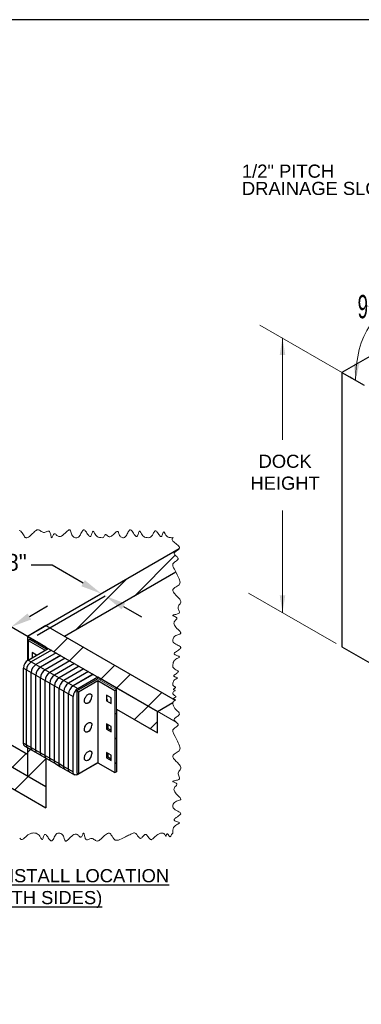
# Model space of a CAD drawing. Header units: inches. Extents: x 3.3 to 19.7, y 2.1 to 14.1.
# Tile 3 of 5: x 8.8 to 11.3, y 7.1 to 14.1. Entities that reach past the tile are written whole.
import ezdxf

# ---------------------------------------------------------------- set-up
doc = ezdxf.new("R2010")
doc.units = ezdxf.units.IN
doc.header["$MEASUREMENT"] = 0
doc.styles.add('Arial', font='arial.ttf', dxfattribs={"height": 0.09375})
doc.styles.add('SLDTEXTSTYLE0', font='TXT', dxfattribs={"width": 0.605})
doc.dimstyles.new('SLDDIMSTYLE1', dxfattribs={"dimtxt": 0.161784, "dimasz": 0.15, "dimexe": 0, "dimexo": 0.0625, "dimgap": 0.040446, "dimtad": 0, "dimtih": 1, "dimtoh": 1, "dimdec": 4, "dimlfac": 20, "dimzin": 4, "dimdsep": 46, "dimtxsty": 'SLDTEXTSTYLE0', "dimsah": 1, "dimcen": 0.09, "dimadec": 1, "dimazin": 1, "dimtfac": 1, "dimtdec": 1, "dimtofl": 0, "dimtmove": 0, "dimatfit": 3, "dimfxl": 1, "dimfrac": 2, "dimtolj": 1, "dimtzin": 12, "dimarcsym": 0})

# ---------------------------------------------------------------- blocks, each defined once
blk = doc.blocks.new('_D_5')
at = {"color": 7, "linetype": 'Continuous', "lineweight": 0, "transparency": 16777216}
for p, q in [((12.0372, 11.1334), (12.0372, 12.062)), ((11.2523, 11.5376), (11.1906, 11.5732))]:
    blk.add_line(p, q, dxfattribs=at)
at = {"color": 7, "linetype": 'Continuous', "lineweight": 18, "transparency": 16777216, "flags": 128}
for points in [[(12.0372, 12.0131), (11.9924, 12.0375), (11.9477, 12.059), (11.9033, 12.0774), (11.8593, 12.0928), (11.8159, 12.105), (11.7731, 12.114), (11.7312, 12.1199), (11.6902, 12.1225)], [(11.3357, 11.9434), (11.3121, 11.9044), (11.2914, 11.8621), (11.2737, 11.8167), (11.2591, 11.7682), (11.2478, 11.717), (11.2396, 11.6632), (11.2347, 11.607), (11.2331, 11.5487)]]:
    blk.add_lwpolyline(points, dxfattribs=at)
at = {"color": 7, "linetype": 'Continuous', "lineweight": 18, "transparency": 16777216}
for points in [[(12.0372, 12.0131), (11.9403, 12.084), (11.9224, 12.0482)], [(11.2331, 11.5487), (11.26, 11.6657), (11.22, 11.668)]]:
    blk.add_solid(points, dxfattribs=at)
at = {"color": 7, "linetype": 'Continuous', "lineweight": 18, "transparency": 16777216, "insert": (11.247, 12.1582), "char_height": 0.16667, "attachment_point": 1, "style": 'SLDTEXTSTYLE0'}
blk.add_mtext('90.0°', dxfattribs=at)

msp = doc.modelspace()

# ---------------------------------------------------------------- linework, layer by layer
msp.add_line((19.7319907, 14.1232524), (3.3119907, 14.1232524))
at = {"color": 7, "linetype": 'Continuous', "lineweight": 25}
for p, q in [((15.0954565, 13.8908346), (11.1356585, 11.6048919)), ((11.1356585, 11.6048919), (11.2947222, 11.5130664)), ((11.1356585, 11.6048919), (11.1356585, 9.6451939)), ((9.9735588, 10.3455641), (8.8914223, 9.7208599)), ((9.9504578, 10.1791516), (9.1566757, 9.720911)), ((9.0240048, 9.7974441), (8.8914223, 9.7209058)), ((9.0240136, 9.797439), (9.0240048, 9.7974441)), ((9.0240932, 9.7974492), (9.946294, 9.2650741)), ((8.8914223, 9.7209058), (9.0240048, 9.6443675)), ((8.8914223, 9.7209058), (8.8914223, 9.5486467)), ((9.024049, 9.6443982), (8.8915107, 9.720911)), ((8.8915107, 9.720911), (8.8915107, 9.7209058)), ((8.9080393, 9.6985597), (8.8970349, 9.692207)), ((8.8970349, 9.692207), (9.0130446, 9.625236)), ((8.8970349, 9.692207), (8.8970349, 9.5518889)), ((8.8970349, 9.5518889), (9.0406218, 9.6347799)), ((9.0240048, 9.6443675), (9.0240136, 9.6443727)), ((9.0240048, 9.6443675), (9.0240048, 9.6316142)), ((9.024049, 9.6443982), (9.8195441, 9.1851687)), ((9.024049, 9.6315887), (9.024049, 9.6443982)), ((9.024049, 9.6316397), (9.024049, 9.6316398)), ((11.1356585, 9.6451939), (15.5550759, 7.0939186)), ((9.0626968, 9.6220363), (8.91911, 9.5391453)), ((9.062741, 9.6220107), (8.9191541, 9.5391198)), ((8.9246563, 9.60609), (8.9246563, 9.5678345)), ((8.9577903, 9.5869622), (8.9246563, 9.60609)), ((9.0958425, 9.6029017), (8.9522556, 9.5200108)), ((9.0958866, 9.6028762), (8.9522998, 9.5199853)), ((9.1289881, 9.5837671), (8.9854012, 9.5008762)), ((9.1290323, 9.5837416), (8.9854454, 9.5008507)), ((9.1621337, 9.5646326), (9.0185469, 9.4817417)), ((9.1621779, 9.5646071), (9.018591, 9.4817162)), ((8.8638893, 9.4944791), (8.8859643, 9.4817354)), ((8.8638893, 8.9586241), (8.8638893, 9.4944791)), ((8.89669, 9.5516877), (8.8804622, 9.5423196)), ((8.8804622, 9.5423196), (8.8833967, 9.5406255)), ((8.8804622, 9.5423196), (8.8804622, 9.5371938)), ((8.8970349, 9.5518889), (8.91911, 9.5391453)), ((8.9191541, 9.5391198), (8.9522556, 9.5200108)), ((8.9522998, 9.5199853), (8.9854012, 9.5008762)), ((8.9854454, 9.5008507), (9.0185469, 9.4817417)), ((9.1952794, 9.545498), (9.0516925, 9.462607)), ((9.1953235, 9.5454724), (9.0517367, 9.4625815)), ((9.228425, 9.5263635), (9.0848381, 9.4434725)), ((9.2284692, 9.5263379), (9.0848823, 9.443447)), ((9.2615706, 9.5072288), (9.1179837, 9.4243379)), ((9.2616148, 9.5072033), (9.1180279, 9.4243124)), ((8.8859643, 8.9458805), (8.8859643, 9.4817354)), ((8.8860085, 9.4817099), (8.91911, 9.4626009)), ((8.8860085, 8.945855), (8.8860085, 9.4817099)), ((8.91911, 8.9267459), (8.91911, 9.4626009)), ((8.9191541, 9.4625754), (8.9522556, 9.4434662)), ((8.9191541, 8.9267204), (8.9191541, 9.4625754)), ((8.9522556, 8.9076114), (8.9522556, 9.4434662)), ((8.9522998, 9.4434407), (8.9854012, 9.4243317)), ((8.9522998, 8.9075859), (8.9522998, 9.4434407)), ((8.9854012, 8.8884769), (8.9854012, 9.4243317)), ((8.9854454, 9.4243062), (9.0185469, 9.4051971)), ((8.9854454, 8.8884514), (8.9854454, 9.4243062)), ((9.018591, 9.4817162), (9.0516925, 9.462607)), ((9.0517367, 9.4625815), (9.0848381, 9.4434725)), ((9.0848823, 9.443447), (9.1179837, 9.4243379)), ((9.1180279, 9.4243124), (9.1511294, 9.4052034)), ((9.2947162, 9.4880943), (9.1511294, 9.4052034)), ((9.2947604, 9.4880688), (9.1511736, 9.4051779)), ((9.3278619, 9.4689597), (9.184275, 9.3860687)), ((9.3279061, 9.4689342), (9.1843192, 9.3860432)), ((9.3610075, 9.4498252), (9.2174206, 9.3669342)), ((9.3555716, 9.4466361), (9.2174648, 9.3669087)), ((9.2505884, 9.347787), (9.3941752, 9.4306779)), ((7.967609, 9.4121855), (8.8914223, 8.8788794)), ((9.0185469, 8.8693422), (9.0185469, 9.4051971)), ((9.018591, 9.4051716), (9.0516925, 9.3860626)), ((9.018591, 8.8693167), (9.018591, 9.4051716)), ((9.0516925, 8.8502077), (9.0516925, 9.3860626)), ((9.0517367, 9.3860371), (9.0848381, 9.3669281)), ((9.0517367, 8.8501822), (9.0517367, 9.3860371)), ((9.0848381, 8.8310731), (9.0848381, 9.3669281)), ((9.0848823, 9.3669026), (9.1179837, 9.3477934)), ((9.0848823, 8.8310476), (9.0848823, 9.3669026)), ((9.1511736, 9.4051779), (9.184275, 9.3860687)), ((9.1843192, 9.3860432), (9.2174206, 9.3669342)), ((9.2174648, 9.3669087), (9.2505884, 9.347787)), ((9.3941752, 9.4179194), (9.2450641, 9.3318394)), ((9.2561126, 9.3254612), (9.3942194, 9.4051886)), ((9.3942194, 9.4051886), (9.5157534, 9.3350285)), ((9.3942194, 9.4051886), (9.3942194, 8.8182999)), ((9.1179837, 8.8119386), (9.1179837, 9.3477934)), ((9.1180279, 9.3477679), (9.1511294, 9.3286589)), ((9.1180279, 8.8119131), (9.1180279, 9.3477679)), ((9.1511294, 8.7928039), (9.1511294, 9.3286589)), ((9.1511736, 9.3286334), (9.184275, 9.3095243)), ((9.1511736, 8.7927784), (9.1511736, 9.3286334)), ((9.184275, 8.7736694), (9.184275, 9.3095243)), ((9.1843192, 9.3094988), (9.2174427, 9.290377)), ((9.1843192, 8.7736439), (9.1843192, 9.3094988)), ((9.2174427, 8.754522), (9.2174427, 9.290377)), ((9.2450641, 9.3318394), (9.2561126, 9.3254612)), ((9.2450641, 9.3318394), (9.2450641, 8.7449507)), ((9.2561126, 9.3254612), (9.2561126, 8.7385725)), ((9.488132, 9.2808025), (9.4549864, 9.2999371)), ((9.4549864, 9.2999371), (9.4549864, 9.2616616)), ((9.488132, 9.2425271), (9.488132, 9.2808025)), ((9.5157534, 9.3350285), (9.5267577, 9.3413811)), ((9.5157534, 9.3350285), (9.5157534, 8.7481398)), ((7.973019, 9.2559858), (9.0240136, 8.6492595)), ((9.4659908, 9.2680143), (9.4549864, 9.2616616)), ((9.4549864, 9.2616616), (9.488132, 9.2425271)), ((9.8195441, 9.1851687), (9.9300002, 9.2489337)), ((9.5267577, 9.2010892), (9.8195441, 9.0320672)), ((9.5268019, 9.2010636), (9.5268019, 8.7545179)), ((9.8195441, 9.0320672), (9.8195441, 9.1851687)), ((7.95886, 9.1110582), (8.8914223, 8.5727015)), ((9.488132, 9.0766672), (9.4549864, 9.0958019)), ((9.4549864, 9.0958019), (9.4549864, 9.0575264)), ((9.4660349, 9.0894236), (9.4660349, 9.0639046)), ((9.488132, 9.0383919), (9.488132, 9.0766672)), ((9.4660349, 9.0639046), (9.4549864, 9.0575264)), ((9.4549864, 9.0575264), (9.488132, 9.0383919)), ((9.4660349, 9.0639046), (9.488132, 9.0511483)), ((9.819553, 9.0320723), (9.8195441, 9.0320672)), ((8.8638893, 8.9586241), (8.8859643, 8.9458805)), ((8.8735993, 8.9371626), (8.8956744, 8.924419)), ((8.8860085, 8.945855), (8.91911, 8.9267459)), ((8.8914223, 8.9268736), (8.8914223, 8.7258028)), ((8.8957185, 8.9243935), (8.92882, 8.9052844)), ((8.9191541, 8.9267204), (8.9522556, 8.9076114)), ((8.9288642, 8.905259), (8.9619656, 8.8861499)), ((8.9522998, 8.9075859), (8.9854012, 8.8884769)), ((8.9620098, 8.8861244), (8.9951113, 8.8670154)), ((8.9854454, 8.8884514), (9.0185469, 8.8693422)), ((8.9951554, 8.8669899), (9.0282569, 8.8478807)), ((9.018591, 8.8693167), (9.0516925, 8.8502077)), ((9.488132, 8.872532), (9.4549864, 8.8916665)), ((9.4549864, 8.8916665), (9.4549864, 8.8533912)), ((9.4660349, 8.8597694), (9.4549864, 8.8533912)), ((9.4660349, 8.8852884), (9.4660349, 8.8597694)), ((9.4660349, 8.8597694), (9.488132, 8.8470131)), ((9.488132, 8.8342567), (9.488132, 8.872532)), ((9.0240048, 8.8503355), (9.0240048, 8.496107)), ((9.0283011, 8.8478552), (9.0614025, 8.8287462)), ((9.0517367, 8.8501822), (9.0848381, 8.8310731)), ((9.0614467, 8.8287207), (9.0945481, 8.8096116)), ((9.0848823, 8.8310476), (9.1179837, 8.8119386)), ((9.0945923, 8.8095861), (9.1276938, 8.7904771)), ((9.1180279, 8.8119131), (9.1511294, 8.7928039)), ((9.127738, 8.7904516), (9.1608394, 8.7713425)), ((9.1511736, 8.7927784), (9.184275, 8.7736694)), ((9.3942194, 8.8182977), (9.2505884, 8.7353814)), ((9.2561126, 8.7385725), (9.3942194, 8.8182999)), ((9.3942194, 8.8182999), (9.5157534, 8.7481398)), ((9.3942194, 8.8182999), (9.3942194, 8.8182977)), ((9.4549864, 8.8533912), (9.488132, 8.8342567)), ((9.1608836, 8.7713169), (9.193985, 8.752208)), ((9.1843192, 8.7736439), (9.2174427, 8.754522)), ((9.1940292, 8.7521824), (9.2271528, 8.7330606)), ((9.2450641, 8.7449507), (9.2561126, 8.7385725)), ((9.5157534, 8.7481398), (9.5268019, 8.7545179)), ((8.8914223, 8.5726453), (9.0240048, 8.496107)), ((9.0240048, 8.496107), (9.0240136, 8.4961121))]:
    msp.add_line(p, q, dxfattribs=at)
at = {"color": 7, "linetype": 'Continuous', "lineweight": 0}
for p, q in [((11.2522958, 11.5375586), (10.5496115, 11.9432096)), ((10.711464, 11.8515808), (10.7114771, 11.1235735)), ((10.7114994, 9.8918625), (10.7114862, 10.6198698)), ((11.0932321, 9.6696862), (10.4700974, 10.0294142)), ((9.4092614, 9.4092614), (9.4173481, 9.4173481)), ((9.5213378, 9.3445611), (9.529425, 9.3526484)), ((9.5157534, 9.1622), (9.5268019, 9.1732485)), ((9.5157534, 8.9854233), (9.5268019, 8.9964719)), ((9.5157534, 8.8086466), (9.5268019, 8.8196952))]:
    msp.add_line(p, q, dxfattribs=at)
at = {"color": 8, "linetype": 'Continuous', "ltscale": 0.5}
for p, q in [((9.6550806, 10.008634), (9.946583, 10.3001364)), ((9.2368843, 9.7672144), (9.5990136, 10.1293437)), ((9.0811211, 9.6114512), (9.1781716, 9.7085017)), ((9.1931975, 9.5467509), (9.290248, 9.6438014)), ((9.4173502, 9.4173502), (9.5144007, 9.5144007)), ((9.5294266, 9.3526499), (9.6264771, 9.4497004)), ((9.7535794, 9.2232493), (9.8506299, 9.3202998)), ((9.6565131, 9.126183), (9.753579, 9.2232489)), ((9.7685895, 9.0614827), (9.8195441, 9.1124374)), ((8.7864196, 8.7864196), (8.8834701, 8.8834701)), ((8.898496, 8.7217193), (9.0240048, 8.8472282)), ((8.8014297, 8.6246531), (8.898496, 8.7217193))]:
    msp.add_line(p, q, dxfattribs=at)
at = {"color": 2, "linetype": 'Continuous'}
for p, q in [((9.0679408, 10.2281173), (8.9179408, 10.2281173)), ((9.2890361, 10.1004072), (9.0679408, 10.2281173)), ((8.9455554, 9.7521562), (9.4188847, 10.0254034)), ((8.9622116, 9.7298327), (9.4465476, 10.0094339)), ((8.9055335, 9.8627654), (9.0354307, 9.9377767)), ((9.5764444, 9.9344217), (9.7063411, 9.8594095)), ((8.9864939, 9.6660275), (8.749953, 9.8025808))]:
    msp.add_line(p, q, dxfattribs=at)
at = {"color": 7, "linetype": 'Continuous', "lineweight": 18}
for p, q in [((8.8914223, 9.5486468), (8.8915107, 9.7209109)), ((8.8915107, 9.7209109), (9.0240048, 9.6443676)), ((8.9080835, 9.6985852), (8.897035, 9.692207)), ((8.897035, 9.692207), (8.897035, 9.5518889)), ((9.024049, 9.6314578), (8.9080835, 9.6985852)), ((8.897035, 9.5518889), (8.8914223, 9.5486468)), ((9.3942163, 9.4307016), (9.3942194, 9.4179449)), ((9.9538643, 9.1076284), (9.3942163, 9.4307016)), ((9.3942194, 9.4179449), (9.5268019, 9.3414067)), ((9.5268019, 9.3414067), (9.5268019, 9.2010637)), ((9.5268019, 9.2010637), (9.8195807, 9.0320462)), ((9.819553, 9.0320723), (9.8195883, 9.1851432)), ((9.0240048, 8.8503354), (8.8914223, 8.9268737)), ((8.8914223, 8.9268737), (8.8914223, 8.8788794)), ((9.0240932, 8.8022901), (9.0240048, 8.8503354))]:
    msp.add_line(p, q, dxfattribs=at)
at = {"color": 8, "linetype": 'Continuous', "lineweight": 25}
for p, q in [((9.0240136, 9.6443727), (9.0240136, 9.6316193)), ((9.0130446, 9.6188599), (9.0130446, 9.625236)), ((9.0240136, 8.8503303), (9.0240136, 8.4961121))]:
    msp.add_line(p, q, dxfattribs=at)
at = {"linetype": 'Continuous'}
msp.add_line((8.8914223, 8.8914223), (8.9138984, 8.9138984), dxfattribs=at)
at = {"color": 7, "linetype": 'Continuous', "lineweight": 18, "flags": 128}
msp.add_lwpolyline([(8.8367204, 8.2800553), (8.8416354, 8.2741626), (8.8456393, 8.2709026), (8.8498145, 8.2693535), (8.8542269, 8.2697774), (8.8587958, 8.2718761), (8.8634731, 8.2752315), (8.8716027, 8.282704), (8.8796649, 8.290551), (8.8875675, 8.2974794), (8.8954426, 8.3033886), (8.9034406, 8.3082747), (8.9117117, 8.3121344), (8.9204064, 8.3149636), (8.9284645, 8.3165813), (8.9368523, 8.3172708), (8.9453608, 8.3168328), (8.9537792, 8.3150662), (8.9618966, 8.3117701), (8.969502, 8.3067437), (8.9753406, 8.3010372), (8.9805473, 8.2938689), (8.9851016, 8.2857862), (8.9882878, 8.2796527), (8.9911863, 8.2744343), (8.9938495, 8.2707949), (8.9954459, 8.2696039), (8.9969818, 8.2694921), (8.9981552, 8.2702313), (8.9993067, 8.2716272), (9.001231, 8.2752315), (9.0031475, 8.2799922), (9.0050912, 8.2854474), (9.0070965, 8.2911362), (9.0093012, 8.2968425), (9.0116516, 8.3017668), (9.0141874, 8.3053788), (9.016524, 8.3070339), (9.0190259, 8.3072899), (9.0216754, 8.3063109), (9.024454, 8.3042708), (9.0283592, 8.300163), (9.0324193, 8.2948739), (9.0365892, 8.2888262), (9.040824, 8.2824415), (9.0450789, 8.2761419), (9.0497288, 8.269814), (9.0542886, 8.2646613), (9.0577692, 8.2618028), (9.0611284, 8.2602885), (9.0648073, 8.2604641), (9.068318, 8.2624962), (9.071697, 8.2660513), (9.0749808, 8.2707952), (9.0792745, 8.2783921), (9.0835508, 8.2867168), (9.0878964, 8.2949773), (9.0924071, 8.3024144), (9.0972664, 8.3085818), (9.1027061, 8.3132058), (9.1089573, 8.3160142), (9.1160481, 8.316848), (9.1235648, 8.3157909), (9.131036, 8.312959), (9.13799, 8.3084683), (9.1439551, 8.3024349), (9.1485651, 8.295047), (9.1520226, 8.2868866), (9.1547222, 8.278666), (9.1570588, 8.2710995), (9.1586098, 8.2667711), (9.1602917, 8.2632618), (9.1622217, 8.2607831), (9.1639005, 8.2597235), (9.1657987, 8.2593663), (9.167905, 8.2596538), (9.1702074, 8.2605261), (9.1744831, 8.2631426), (9.17922, 8.2669566), (9.1843607, 8.271684), (9.1898476, 8.2770406), (9.1990305, 8.2860465), (9.2087024, 8.2948032), (9.2162184, 8.3005961), (9.2237896, 8.3051339), (9.2313188, 8.3079374), (9.2368797, 8.3086135), (9.2423214, 8.3078424), (9.2476029, 8.3054268), (9.2526949, 8.301541), (9.2570536, 8.2974835), (9.2612481, 8.293474), (9.2652724, 8.2901033), (9.2681752, 8.2883492), (9.2709763, 8.2875356), (9.2736729, 8.2879114), (9.2762617, 8.2896285), (9.2790245, 8.2928514), (9.281632, 8.2970017), (9.2840733, 8.3016176), (9.2863373, 8.3062366), (9.2881741, 8.3099372), (9.2898574, 8.3129676), (9.2910675, 8.3146733), (9.2921745, 8.3156182), (9.2931488, 8.3157073), (9.2940411, 8.3150356), (9.2948683, 8.3136865), (9.2956472, 8.3117443), (9.2968942, 8.3073769), (9.2981333, 8.3019692), (9.2994447, 8.2959189), (9.3009089, 8.2896233), (9.3026942, 8.2831979), (9.3048275, 8.277397), (9.3074013, 8.2726773), (9.3097009, 8.2701015), (9.3123423, 8.268589), (9.3153119, 8.2681006), (9.3202789, 8.2688787), (9.3257188, 8.2709026), (9.3314717, 8.2735335), (9.3373773, 8.2761327), (9.3432758, 8.2780621), (9.3490076, 8.2786865), (9.3551188, 8.2775099), (9.3609415, 8.2748373), (9.3665303, 8.2712554), (9.37194, 8.2673523), (9.3774745, 8.2635584), (9.3829353, 8.2607314), (9.3883816, 8.2594888), (9.3935935, 8.2598529), (9.3988289, 8.2615399), (9.4040983, 8.2643574), (9.4094119, 8.2681134), (9.4178761, 8.2754518), (9.4265154, 8.2838909), (9.4336501, 8.2910056), (9.4408839, 8.2979561), (9.4481073, 8.3043397), (9.455207, 8.3097547), (9.4620694, 8.3137989), (9.467525, 8.3158313), (9.4726713, 8.3163992), (9.4774428, 8.3152705), (9.4818191, 8.3123733), (9.4858892, 8.3080265), (9.4897587, 8.3026079), (9.4954175, 8.2932958), (9.5012184, 8.2836955), (9.5075174, 8.2750811), (9.5127828, 8.2700337), (9.5186523, 8.2667146), (9.5250862, 8.2650896), (9.5319826, 8.2649371), (9.541721, 8.2666395), (9.5518586, 8.2700384), (9.5621538, 8.2746074), (9.5723647, 8.2798206), (9.5822498, 8.2851512), (9.5915767, 8.2900868), (9.5991424, 8.2938924), (9.6065324, 8.297508), (9.6139666, 8.3011417), (9.6216654, 8.3050019), (9.6298214, 8.3092387), (9.6383128, 8.3133185), (9.6468161, 8.3162727), (9.651652, 8.317088), (9.6563159, 8.3169939), (9.660743, 8.3157973), (9.6648816, 8.3133611), (9.6687534, 8.3098664), (9.6724056, 8.305605), (9.6781772, 8.2975253), (9.6836859, 8.2894877), (9.6879753, 8.2841029), (9.692349, 8.2802687), (9.6949129, 8.2790367), (9.697559, 8.2786447), (9.7003042, 8.2791925), (9.7031431, 8.2806001), (9.7070468, 8.2835331), (9.7110517, 8.2873196), (9.7151205, 8.2915743), (9.7212617, 8.2979895), (9.7273366, 8.303287), (9.7303097, 8.3051101), (9.7332189, 8.3061651), (9.7360488, 8.3062924), (9.738795, 8.3054496), (9.7423475, 8.303041), (9.7458043, 8.2994712), (9.7491966, 8.2950749), (9.752556, 8.2901865), (9.7570384, 8.2834821), (9.7615926, 8.2772928), (9.7662933, 8.2724115), (9.7699598, 8.2700868), (9.7737808, 8.2692677), (9.7777544, 8.26999), (9.7818442, 8.271981), (9.7874124, 8.2761133), (9.7930298, 8.28131), (9.7986065, 8.2868906), (9.8040667, 8.2922329), (9.8094357, 8.2971267), (9.8147817, 8.3015391), (9.8229073, 8.3071826), (9.8313665, 8.3115585), (9.8403904, 8.3145564), (9.847666, 8.3158318), (9.85526, 8.315957), (9.8602291, 8.3150044), (9.8649152, 8.3129225), (9.8691401, 8.3094546), (9.8722045, 8.3053011), (9.8748037, 8.3005337), (9.8765782, 8.2972283), (9.8781683, 8.2950466), (9.879279, 8.2945557), (9.8803322, 8.2953139), (9.8814737, 8.2974017), (9.88261, 8.3003486), (9.8844722, 8.3055948), (9.8856179, 8.3083189), (9.8868594, 8.3104417), (9.8882224, 8.3116337), (9.8897162, 8.3117452), (9.8912257, 8.3109957), (9.8928192, 8.3095681), (9.8954535, 8.3063094), (9.9003714, 8.2990246), (9.9031726, 8.2950767), (9.905895, 8.2920158), (9.9084716, 8.2904381), (9.9108509, 8.2908209), (9.9124242, 8.2921419), (9.9139464, 8.2941241), (9.9162981, 8.2981387), (9.9184285, 8.3021489), (9.9206629, 8.306039), (9.923544, 8.3098983), (9.9266316, 8.3129476), (9.9298228, 8.3155898), (9.9296555, 8.325915), (9.9300418, 8.3360503), (9.9315354, 8.3458059), (9.9346898, 8.3549921), (9.937989, 8.3607058), (9.9424364, 8.3660259), (9.9481961, 8.3708959), (9.9552272, 8.3752786), (9.9626371, 8.379216), (9.9693124, 8.3827703), (9.9723145, 8.3846166), (9.9745415, 8.3863734), (9.97562, 8.387698), (9.9760044, 8.3889793), (9.975367, 8.3905563), (9.9735585, 8.3920873), (9.9688684, 8.3944408), (9.9625899, 8.3968114), (9.9556252, 8.3992431), (9.9488398, 8.4018033), (9.944389, 8.4038486), (9.9408911, 8.4060328), (9.9387102, 8.4083844), (9.9380476, 8.4109175), (9.9385542, 8.4131629), (9.9399071, 8.4155117), (9.9434726, 8.4193821), (9.9478319, 8.4229898), (9.9529773, 8.4267059), (9.961578, 8.4324695), (9.9701902, 8.4382899), (9.9777333, 8.4440515), (9.9816347, 8.4478028), (9.9842607, 8.4514419), (9.9852931, 8.4549347), (9.9844082, 8.4586749), (9.9816679, 8.4622484), (9.9774414, 8.4656961), (9.9720982, 8.4690584), (9.963875, 8.4734791), (9.9551984, 8.4779164), (9.9469435, 8.4824669), (9.9405552, 8.4867156), (9.9353257, 8.4913311), (9.9314662, 8.4964935), (9.929185, 8.5023781), (9.9285727, 8.5089469), (9.9295523, 8.5158572), (9.9320337, 8.5227435), (9.9359271, 8.5292396), (9.9411424, 8.5349799), (9.9475742, 8.5396213), (9.9548706, 8.5431772), (9.9624836, 8.545946), (9.9698595, 8.5482342), (9.9764448, 8.5503475), (9.9816859, 8.5525925), (9.9838355, 8.5540282), (9.9852862, 8.5556569), (9.9859748, 8.5575185), (9.9859468, 8.5596079), (9.9841838, 8.5641109), (9.9805589, 8.5692841), (9.9766918, 8.5737609), (9.9721612, 8.578553), (9.9630918, 8.5877586), (9.9538061, 8.5975846), (9.9485878, 8.6037374), (9.9440084, 8.6099724), (9.9403387, 8.6162347), (9.9378499, 8.6224694), (9.936813, 8.6286214), (9.937499, 8.634636), (9.9401704, 8.6404582), (9.9445726, 8.6460496), (9.9496479, 8.6513961), (9.9542691, 8.6564861), (9.9564259, 8.659532), (9.9576898, 8.6624703), (9.9577856, 8.665298), (9.9567755, 8.6675857), (9.9548141, 8.6697898), (9.9521124, 8.6719048), (9.9482711, 8.6742766), (9.9440532, 8.6765092), (9.9386966, 8.6791362), (9.934028, 8.6815068), (9.9310657, 8.6833669), (9.9298294, 8.6846719), (9.9299406, 8.6861556), (9.9317839, 8.6874616), (9.9355187, 8.6887913), (9.940595, 8.6900664), (9.9465737, 8.6913752), (9.9541811, 8.6930818), (9.961713, 8.6951039), (9.9669289, 8.6969349), (9.9713763, 8.6990932), (9.9747427, 8.7016423), (9.9767268, 8.7046425), (9.9773126, 8.7080902), (9.9767835, 8.7119141), (9.97455, 8.7181919), (9.9714813, 8.7248966), (9.9685818, 8.7317761), (9.9668553, 8.7385789), (9.9671753, 8.7450778), (9.9693797, 8.7512409), (9.972814, 8.7571286), (9.9768205, 8.7628021), (9.9807416, 8.7683226), (9.9839198, 8.7737512), (9.9857073, 8.7791487), (9.9858213, 8.7845547), (9.984202, 8.7906089), (9.9810287, 8.7967065), (9.9765989, 8.8028635), (9.9712104, 8.809096), (9.9615214, 8.8190811), (9.9513556, 8.82934), (9.9448912, 8.8362587), (9.9390859, 8.843128), (9.9342903, 8.8498487), (9.9314591, 8.8549607), (9.9296376, 8.8598721), (9.9289961, 8.8645348), (9.9295187, 8.8683133), (9.9311306, 8.8718466), (9.9337468, 8.8751589), (9.9391707, 8.8798197), (9.9458664, 8.8842589), (9.9532403, 8.8886421), (9.9606986, 8.8931358), (9.9676477, 8.8979057), (9.9734937, 8.9031174), (9.9776571, 8.9089327), (9.979942, 8.915385), (9.9805724, 8.922369), (9.9797934, 8.9297721), (9.9769862, 8.9400997), (9.9726907, 8.9507052), (9.9674881, 8.9613212), (9.9619596, 8.9716809), (9.9566858, 8.9815179), (9.9520017, 8.9907349), (9.9446578, 9.0057468), (9.9365131, 9.0217311), (9.9331749, 9.0284644), (9.9303751, 9.0352637), (9.9286062, 9.0419644), (9.9283603, 9.0484015), (9.9298727, 9.0538861), (9.9332564, 9.058931), (9.9381, 9.0635925), (9.9438468, 9.067961), (9.9499402, 9.0721262), (9.9548812, 9.0755071), (9.9593541, 9.0788616), (9.9630368, 9.0822417), (9.9650864, 9.0848252), (9.9663745, 9.0874744), (9.966765, 9.0902113), (9.9661522, 9.0930542), (9.9643973, 9.0963549), (9.9617566, 9.0997555), (9.9584827, 9.1032315), (9.9497117, 9.1115819), (9.9450473, 9.11633), (9.9413747, 9.1210071), (9.9393005, 9.1255541), (9.9394021, 9.1299152), (9.941185, 9.1334164), (9.9442008, 9.1368143), (9.9481417, 9.1401377), (9.9535552, 9.1439989), (9.9593222, 9.1478446), (9.9643593, 9.1513039), (9.9689179, 9.1548226), (9.9726392, 9.1584345), (9.9751645, 9.1621736), (9.9761433, 9.1661128), (9.9754664, 9.1702172), (9.9734252, 9.1744465), (9.9684963, 9.1809319), (9.9622744, 9.1874581), (9.952774, 9.1970289), (9.9445614, 9.2063421), (9.9379079, 9.2157633), (9.9330185, 9.2256748), (9.9312994, 9.2309338), (9.9300982, 9.2364588), (9.9294692, 9.2422759), (9.9297908, 9.2481655), (9.9308215, 9.2519468), (9.932708, 9.255482), (9.9356242, 9.2586592), (9.9389646, 9.2609732), (9.942662, 9.2629649), (9.9452359, 9.2643428), (9.9470386, 9.2655887), (9.9475516, 9.2662493), (9.9475931, 9.2668823), (9.9463442, 9.2680208), (9.9444435, 9.2688922), (9.9400256, 9.2704747), (9.9374595, 9.2714302), (9.9352376, 9.2724563), (9.9336667, 9.2735774), (9.9330251, 9.2748143), (9.9335824, 9.2766348), (9.9362213, 9.2792975), (9.9401837, 9.2821345), (9.9440737, 9.2847195), (9.9476369, 9.2872883), (9.9502276, 9.2897686), (9.951015, 9.2910978), (9.9511805, 9.2923637), (9.9507206, 9.2935676), (9.9497324, 9.2947239), (9.9461195, 9.2972144), (9.9414973, 9.2997011), (9.9370009, 9.3023474), (9.9329654, 9.3058134), (9.9298228, 9.3095066), (9.9297762, 9.3140761), (9.9301481, 9.3185025), (9.9313569, 9.3226423), (9.9338211, 9.3263526), (9.9379255, 9.3294928), (9.942713, 9.332047), (9.9448622, 9.33342), (9.9455201, 9.3344019), (9.9452026, 9.335102), (9.9437854, 9.3359985), (9.9403443, 9.3373224), (9.9364843, 9.3387206), (9.9337829, 9.340096), (9.9327237, 9.3413197), (9.9330291, 9.3431044), (9.9348053, 9.3450714), (9.9375552, 9.3471649), (9.9407818, 9.3493291), (9.9459035, 9.3529689), (9.9473857, 9.3543524), (9.9483525, 9.355685), (9.9484537, 9.3578003), (9.9467455, 9.3597451), (9.9438352, 9.3616073), (9.9403439, 9.3634764), (9.935859, 9.366134), (9.932487, 9.3690977), (9.9298228, 9.3722415), (9.9297043, 9.3792834), (9.9299477, 9.3862016), (9.9309149, 9.3928719), (9.9329678, 9.3991706), (9.9364685, 9.404974), (9.9417787, 9.4101577), (9.9489609, 9.414626), (9.9562487, 9.4184506), (9.9587501, 9.4198979), (9.9606546, 9.4212655), (9.9616137, 9.4222909), (9.9620034, 9.4232783), (9.9613526, 9.4247138), (9.9584472, 9.4265519), (9.9539725, 9.4283546), (9.9487175, 9.4301936), (9.9434793, 9.4321323), (9.9404185, 9.4334974), (9.9379414, 9.4349517), (9.936554, 9.4361691), (9.9357698, 9.4374606), (9.9356423, 9.439236), (9.936396, 9.4411194), (9.9379034, 9.443096), (9.9400373, 9.4451519), (9.9456747, 9.4494437), (9.9522895, 9.4538801), (9.957856, 9.4576348), (9.9627893, 9.4613424), (9.965828, 9.4641784), (9.9678101, 9.4669106), (9.9684461, 9.4691324), (9.9680175, 9.4712469), (9.9666543, 9.4732731), (9.9645157, 9.4752338), (9.9607332, 9.4777865), (9.9562328, 9.4803181), (9.9513917, 9.4828833), (9.9443172, 9.4869129), (9.9384691, 9.4913002), (9.9338399, 9.4959983), (9.9298228, 9.5008523), (9.9296608, 9.5093265), (9.929804, 9.5176961), (9.9305574, 9.5258563), (9.9322263, 9.5337027), (9.9351159, 9.5411304), (9.9395312, 9.5480348), (9.9446424, 9.5533536), (9.951209, 9.558169), (9.9587932, 9.5624764), (9.9646985, 9.5655463), (9.969907, 9.5683756), (9.9738229, 9.5709978), (9.9753695, 9.5725741), (9.975998, 9.5740884), (9.975751, 9.5752406), (9.9748495, 9.5763654), (9.9716177, 9.5784504), (9.9668726, 9.5805035), (9.9577188, 9.5837714), (9.9520603, 9.5858014), (9.9468131, 9.5879389), (9.94244, 9.5902204), (9.939119, 9.5930333), (9.9380467, 9.5961178), (9.9389437, 9.5992488), (9.9413845, 9.6025689), (9.9441911, 9.6052895), (9.9476223, 9.6080918), (9.9548497, 9.6132501), (9.9627853, 9.6185312), (9.9687395, 9.6225416), (9.9742757, 9.6265338), (9.979041, 9.6304695), (9.9820144, 9.633498), (9.9841228, 9.6364498), (9.9851949, 9.6393068), (9.9851961, 9.6416569), (9.9844097, 9.6439345), (9.9829216, 9.6461491), (9.9808176, 9.6483104), (9.9751055, 9.6525098), (9.9679607, 9.6566083), (9.9595344, 9.6609542), (9.9510934, 9.665363), (9.9434467, 9.6699329), (9.9370936, 9.6748489), (9.9323243, 9.680354), (9.9297659, 9.6855677), (9.9286283, 9.6914229), (9.9288768, 9.6976982), (9.9304407, 9.7041058), (9.9332496, 9.7103592), (9.9372328, 9.716171), (9.9430296, 9.721824), (9.9500593, 9.7262381), (9.957817, 9.7295907), (9.9656844, 9.7322235), (9.9730427, 9.734479), (9.9792735, 9.7366993), (9.9824955, 9.738329), (9.9847581, 9.7401964), (9.9858977, 9.7423949), (9.9858708, 9.7452697), (9.9846325, 9.7485473), (9.9829224, 9.751382), (9.9806551, 9.7544267), (9.974294, 9.7615957), (9.9665806, 9.7694859), (9.9583458, 9.7779289), (9.9504208, 9.7867561), (9.9449526, 9.7938514), (9.9405916, 9.800998), (9.9377411, 9.8081145), (9.9368041, 9.8151189), (9.9375328, 9.8200192), (9.9395954, 9.8247902), (9.9429194, 9.8294086), (9.9469527, 9.8338663), (9.9512687, 9.838357), (9.9549809, 9.8426569), (9.9573821, 9.8467586), (9.9578956, 9.8497296), (9.9569501, 9.8525794), (9.9545347, 9.8553022), (9.9496865, 9.8587184), (9.9438601, 9.8618688), (9.9380179, 9.8647303), (9.935098, 9.8661979), (9.932644, 9.8675636), (9.9301351, 9.8694942), (9.9296893, 9.8709245), (9.9308069, 9.8721853), (9.9330687, 9.8732608), (9.9362955, 9.8742711), (9.9428246, 9.8758263), (9.9495957, 9.8772953), (9.9566683, 9.8789589), (9.962811, 9.8807122), (9.9683337, 9.8827966), (9.9728278, 9.8852948), (9.9752779, 9.8874894), (9.9767608, 9.889995), (9.9773028, 9.8928015), (9.9770647, 9.8958684), (9.9754708, 9.9012147), (9.9729716, 9.9069541), (9.9702387, 9.9129184), (9.967944, 9.918939), (9.966759, 9.9248478), (9.9673579, 9.9311151), (9.9696625, 9.9370718), (9.9730697, 9.942774), (9.9769759, 9.9482778), (9.9807778, 9.9536393), (9.9838721, 9.9589146), (9.9856621, 9.9641596), (9.985867, 9.9694118), (9.9846504, 9.9746841), (9.9822093, 9.9799867), (9.9787406, 9.9853307), (9.9744415, 9.9907264), (9.9668665, 9.9989403), (9.9585308, 10.0073308), (9.9501013, 10.0159075), (9.9422551, 10.0245321), (9.9376849, 10.0302133), (9.9338785, 10.0357735), (9.9310378, 10.0411556), (9.9293646, 10.0463029), (9.9290608, 10.0511583), (9.9303264, 10.0556653), (9.9336262, 10.060294), (9.9385123, 10.0645921), (9.9445251, 10.0686881), (9.9524326, 10.0734311), (9.9605138, 10.0782822), (9.9673778, 10.0829632), (9.9731979, 10.0880656), (9.977417, 10.0937445), (9.9798086, 10.1000453), (9.9805773, 10.1068706), (9.9797999, 10.115005), (9.9776076, 10.1235121), (9.9743285, 10.1322409), (9.9702907, 10.1410409), (9.9658222, 10.1497613), (9.9598667, 10.1608093), (9.9544324, 10.1711513), (9.9495823, 10.180914), (9.9450861, 10.1901325), (9.9403116, 10.1996855), (9.93502, 10.2099227), (9.9320846, 10.2161762), (9.9297573, 10.2224357), (9.9284235, 10.2285719), (9.9284687, 10.234456), (9.9300305, 10.2394778), (9.9331838, 10.2441236), (9.9375845, 10.2484425), (9.9427973, 10.252505), (9.9483872, 10.2563812), (9.9552419, 10.2610714), (9.9611559, 10.2657177), (9.9641564, 10.2688583), (9.9661093, 10.2720811), (9.9667627, 10.2754265), (9.9657288, 10.2793584), (9.9631017, 10.2834648), (9.959345, 10.2877019), (9.9540981, 10.2928035), (9.9486856, 10.2979533), (9.9449397, 10.3018426), (9.9418648, 10.3056871), (9.939791, 10.3094552), (9.9390911, 10.3122123), (9.9392606, 10.3148975), (9.9402621, 10.3175133), (9.9419795, 10.3200701), (9.9470954, 10.3250463), (9.9536752, 10.329907), (9.9607859, 10.3347326), (9.9674942, 10.3396039), (9.971282, 10.3429166), (9.9741998, 10.3463094), (9.975971, 10.3498061), (9.976393, 10.3534249), (9.9755495, 10.3571617), (9.9735934, 10.3610071), (9.9694809, 10.3663296), (9.9640071, 10.3718082), (9.9575435, 10.3774197), (9.9504855, 10.3831355), (9.9433244, 10.3889032), (9.935944, 10.3952383), (9.9297499, 10.4014884), (9.9261626, 10.406289), (9.9240648, 10.4109518), (9.9236575, 10.4138713), (9.9240997, 10.4167077), (9.925481, 10.4194506), (9.9278909, 10.42209), (9.9295096, 10.4233678), (9.9303859, 10.4239959), (9.930742, 10.4246206), (9.9303473, 10.4250877), (9.9298228, 10.425455), (9.9208316, 10.4253037), (9.9119985, 10.4256144), (9.9034818, 10.4268493), (9.8954396, 10.4294705), (9.8894538, 10.4328762), (9.8839538, 10.4377013), (9.8790197, 10.4441721), (9.8746695, 10.451841), (9.8708229, 10.4591956), (9.8689752, 10.4623894), (9.8672289, 10.464821), (9.8659197, 10.4660455), (9.8646589, 10.4665432), (9.8628263, 10.4657122), (9.8616432, 10.4641758), (9.8604792, 10.4620025), (9.8581776, 10.4562893), (9.8558296, 10.4495796), (9.8533543, 10.4428915), (9.8516114, 10.4389835), (9.8497545, 10.4358208), (9.8482002, 10.4340493), (9.8465509, 10.433048), (9.8442841, 10.4328853), (9.8418797, 10.4338476), (9.8393558, 10.4357723), (9.8367309, 10.4384968), (9.8331054, 10.4430925), (9.8293762, 10.4484356), (9.8255866, 10.4541405), (9.8207928, 10.4612477), (9.8160589, 10.4675466), (9.8124378, 10.4714263), (9.8089494, 10.4739571), (9.8061125, 10.4747692), (9.8034129, 10.4742219), (9.8008258, 10.4724813), (9.7983222, 10.4697508), (9.795063, 10.4649214), (9.7918306, 10.4591752), (9.7885553, 10.4529942), (9.7834104, 10.4439615), (9.7778087, 10.4364945), (9.7718102, 10.430584), (9.7656126, 10.425455), (9.7558022, 10.4252878), (9.7461546, 10.425595), (9.7368324, 10.426851), (9.7279984, 10.4295301), (9.721392, 10.4330168), (9.7152855, 10.4379608), (9.7097622, 10.4446047), (9.7048672, 10.4527807), (9.7005298, 10.4610753), (9.6980611, 10.4655873), (9.6957514, 10.469099), (9.6935783, 10.4712082), (9.6915191, 10.4715127), (9.6901974, 10.4705865), (9.6889052, 10.4688625), (9.6870084, 10.4650885), (9.6851204, 10.4602687), (9.683207, 10.4548424), (9.6812339, 10.4492492), (9.6790655, 10.4436891), (9.6767547, 10.4389331), (9.6742621, 10.4354862), (9.6719661, 10.4339448), (9.6695102, 10.4337473), (9.6669116, 10.434735), (9.6641876, 10.4367431), (9.6593777, 10.4419603), (9.6543468, 10.4488141), (9.6491779, 10.4565248), (9.6439541, 10.4643126), (9.6393778, 10.4706105), (9.63488, 10.4758328), (9.6314379, 10.4788354), (9.6281068, 10.4805883), (9.6253472, 10.4809146), (9.6226864, 10.4801611), (9.6201106, 10.478458), (9.6176062, 10.4759366), (9.614354, 10.4715297), (9.6111714, 10.4662144), (9.6080257, 10.4603028), (9.6042535, 10.4528611), (9.6004309, 10.4455493), (9.5964914, 10.4388854), (9.5922844, 10.4332119), (9.587618, 10.4287848), (9.58324, 10.4262321), (9.578309, 10.4248647), (9.572924, 10.4247257), (9.5673617, 10.4257699), (9.5619049, 10.4279486), (9.5568367, 10.4312134), (9.5524398, 10.4355158), (9.5489514, 10.4407729), (9.5459969, 10.4473776), (9.543718, 10.4541383), (9.541771, 10.4604307), (9.5405009, 10.4640239), (9.5391269, 10.4669617), (9.53791, 10.4686934), (9.5365204, 10.4698233), (9.5336669, 10.4703062), (9.5302744, 10.4691699), (9.5259079, 10.4663288), (9.5210226, 10.4622194), (9.5157014, 10.4572449), (9.5100275, 10.4518085), (9.5037955, 10.4460569), (9.4973629, 10.4407045), (9.4908251, 10.4362145), (9.4852419, 10.4334166), (9.4797108, 10.4318688), (9.474291, 10.4318582), (9.4690413, 10.4336622), (9.4634286, 10.4375325), (9.4581571, 10.4420667), (9.4542942, 10.4451773), (9.4507088, 10.4471443), (9.4481952, 10.4474563), (9.4458578, 10.4465792), (9.4436735, 10.4446563), (9.4416169, 10.4418619), (9.4390292, 10.4370815), (9.4365625, 10.4314748), (9.4341563, 10.425455), (9.4246624, 10.425288), (9.4153158, 10.4255508), (9.406264, 10.4266732), (9.3976544, 10.429085), (9.3896343, 10.4332159), (9.38445, 10.4373604), (9.3796773, 10.4427056), (9.3753576, 10.4492991), (9.3714649, 10.4564639), (9.3683481, 10.462448), (9.3654804, 10.4674188), (9.3631325, 10.4704132), (9.3613854, 10.4715422), (9.3597461, 10.4713718), (9.3581614, 10.4699057), (9.3566133, 10.4673585), (9.3550836, 10.4639636), (9.3520063, 10.4555654), (9.3487834, 10.4465794), (9.346183, 10.4405783), (9.343357, 10.4360858), (9.3418402, 10.4346516), (9.3402463, 10.433863), (9.3385789, 10.4336912), (9.3368434, 10.4340842), (9.3334133, 10.436173), (9.3297992, 10.4397324), (9.3260383, 10.4444166), (9.3214679, 10.4509111), (9.3168057, 10.457922), (9.312615, 10.4641571), (9.3084429, 10.4699499), (9.3043325, 10.4748978), (9.300327, 10.478598), (9.2973888, 10.4803238), (9.2945541, 10.4809315), (9.2918263, 10.4803863), (9.2891908, 10.4788204), (9.2853934, 10.4748893), (9.2817154, 10.4694706), (9.2781047, 10.4630372), (9.2738652, 10.4547948), (9.2695621, 10.4465729), (9.2655193, 10.4397516), (9.2612224, 10.433926), (9.2565024, 10.4292986), (9.251189, 10.4260689), (9.2451452, 10.4244181), (9.2396684, 10.4242596), (9.2340037, 10.4251558), (9.2283511, 10.4270578), (9.2229108, 10.429916), (9.2178829, 10.4336814), (9.2134675, 10.4383049), (9.209197, 10.4448732), (9.2059093, 10.4521532), (9.2033156, 10.4596219), (9.2011261, 10.4667561), (9.1990517, 10.4730325), (9.1975128, 10.4766352), (9.1957892, 10.4793817), (9.1942405, 10.480822), (9.1924784, 10.4815603), (9.1899313, 10.4815421), (9.1870659, 10.4805629), (9.1819789, 10.4773727), (9.175438, 10.4718221), (9.168222, 10.4648824), (9.1604699, 10.4572399), (9.152321, 10.449581), (9.1439145, 10.4425923), (9.1353896, 10.43696), (9.1290019, 10.4340391), (9.1226846, 10.4325569), (9.1164964, 10.4328031), (9.1104959, 10.4350669), (9.1061682, 10.4380851), (9.1019801, 10.4417893), (9.0979367, 10.4456781), (9.0933643, 10.4498164), (9.0890087, 10.4526941), (9.086202, 10.4535095), (9.0835002, 10.4531305), (9.0809067, 10.4514052), (9.0784285, 10.4485691), (9.0753174, 10.443632), (9.0724444, 10.4380929), (9.0698281, 10.4327363), (9.0681396, 10.429479), (9.0665963, 10.4269866), (9.0653636, 10.4256477), (9.0644798, 10.4252796), (9.0631124, 10.4260419), (9.0622854, 10.4274143), (9.0615063, 10.4293795), (9.0602579, 10.4337826), (9.0590156, 10.4392212), (9.0576985, 10.445295), (9.0562259, 10.4516043), (9.0544284, 10.4580308), (9.0522786, 10.4638167), (9.0496836, 10.4685025), (9.047051, 10.4712825), (9.0439826, 10.4727007), (9.0405147, 10.4728868), (9.0367149, 10.4721114), (9.0312499, 10.4700502), (9.0254767, 10.4674037), (9.0195566, 10.4648141), (9.013261, 10.4628384), (9.0071736, 10.4624218), (9.0013829, 10.4637754), (8.9958492, 10.4664306), (8.9905251, 10.4698769), (8.9840922, 10.4745195), (8.9778198, 10.4786035), (8.9716152, 10.4811336), (8.9654065, 10.4814787), (8.95982, 10.4800993), (8.954198, 10.477367), (8.948528, 10.4735159), (8.9427973, 10.4687803), (8.9369933, 10.4633942), (8.9253305, 10.4518213), (8.9133793, 10.4404266), (8.9066242, 10.4347229), (8.9000126, 10.4299954), (8.8936385, 10.4265777), (8.8875961, 10.4248033), (8.8837985, 10.424698), (8.8802179, 10.42557), (8.8768668, 10.4274632), (8.8721897, 10.4319288), (8.867798, 10.4378648), (8.8635403, 10.4447305), (8.8592656, 10.4519853), (8.8548228, 10.4590883), (8.8500608, 10.4654988), (8.8448283, 10.4706763), (8.8389944, 10.4741404), (8.8325866, 10.475888)], dxfattribs=at)
at = {"color": 7, "linetype": 'Continuous', "lineweight": 25, "flags": 128}
for points in [[(9.3255399, 9.2451357), (9.325166, 9.2449171), (9.3210551, 9.2429082), (9.3170404, 9.2416755), (9.3132163, 9.2412476), (9.3096722, 9.2416348), (9.3064913, 9.2428277), (9.3037481, 9.2447985), (9.301507, 9.2475011), (9.2998204, 9.2508721), (9.2987278, 9.2548323), (9.298255, 9.259289), (9.2984129, 9.2641379), (9.2991979, 9.2692652), (9.3005916, 9.2745507), (9.3025612, 9.2798705), (9.3050607, 9.2850999), (9.3080315, 9.2901164), (9.3114039, 9.2948025), (9.3150988, 9.2990482), (9.3190297, 9.3027539), (9.3231045, 9.305833), (9.3272276, 9.3082133), (9.3313023, 9.3098387), (9.3352332, 9.3106715), (9.3389282, 9.3106919), (9.3423006, 9.3098996), (9.3452713, 9.308313), (9.3477708, 9.3059694), (9.3497405, 9.3029238), (9.3511342, 9.2992473), (9.3519192, 9.2950265), (9.3520943, 9.2911344)], [(9.3255399, 9.0410005), (9.325166, 9.0407819), (9.3210551, 9.038773), (9.3170404, 9.0375403), (9.3132163, 9.0371124), (9.3096722, 9.0374996), (9.3064913, 9.0386925), (9.3037481, 9.0406633), (9.301507, 9.0433659), (9.2998204, 9.0467369), (9.2987278, 9.0506971), (9.298255, 9.0551538), (9.2984129, 9.0600027), (9.2991979, 9.06513), (9.3005916, 9.0704155), (9.3025612, 9.0757353), (9.3050607, 9.0809647), (9.3080315, 9.0859812), (9.3114039, 9.0906673), (9.3150988, 9.094913), (9.3190297, 9.0986187), (9.3231045, 9.1016978), (9.3272276, 9.1040781), (9.3313023, 9.1057035), (9.3352332, 9.1065363), (9.3389282, 9.1065567), (9.3423006, 9.1057644), (9.3452713, 9.1041778), (9.3477708, 9.1018342), (9.3497405, 9.0987886), (9.3511342, 9.0951121), (9.3519192, 9.0908913), (9.3520943, 9.0869992)], [(8.8735993, 8.9371626), (8.8719851, 8.9382327), (8.8691511, 8.9409684), (8.8668846, 8.9444532), (8.8652319, 8.9486158), (8.8642267, 8.9533717), (8.8638893, 8.9586241)], [(8.8956744, 8.924419), (8.8940601, 8.9254891), (8.891226, 8.9282248), (8.8889596, 8.9317095), (8.8873069, 8.9358721), (8.8863017, 8.9406282), (8.8859643, 8.9458805)], [(8.8957185, 8.9243935), (8.8941043, 8.9254636), (8.8912703, 8.9281993), (8.8890038, 8.9316839), (8.8873512, 8.9358467), (8.8863459, 8.9406026), (8.8860085, 8.945855)], [(8.92882, 8.9052844), (8.9272058, 8.9063546), (8.9243717, 8.9090902), (8.9221053, 8.912575), (8.9204526, 8.9167376), (8.9194473, 8.9214935), (8.91911, 8.9267459)], [(8.9288642, 8.905259), (8.92725, 8.9063291), (8.9244159, 8.9090647), (8.9221495, 8.9125494), (8.9204968, 8.9167121), (8.9194915, 8.921468), (8.9191541, 8.9267204)], [(8.9619656, 8.8861499), (8.9603514, 8.88722), (8.9575174, 8.8899557), (8.9552509, 8.8934403), (8.9535982, 8.8976031), (8.9525929, 8.902359), (8.9522556, 8.9076114)], [(8.9620098, 8.8861244), (8.9603956, 8.8871944), (8.9575615, 8.8899302), (8.9552951, 8.8934148), (8.9536424, 8.8975776), (8.9526372, 8.9023335), (8.9522998, 8.9075859)], [(8.9951113, 8.8670154), (8.9934971, 8.8680855), (8.990663, 8.8708212), (8.9883965, 8.8743058), (8.9867439, 8.8784685), (8.9857386, 8.8832244), (8.9854012, 8.8884769)], [(8.9951554, 8.8669899), (8.9935412, 8.8680599), (8.9907071, 8.8707957), (8.9884407, 8.8742803), (8.986788, 8.8784429), (8.9857828, 8.8831988), (8.9854454, 8.8884514)], [(9.0282569, 8.8478807), (9.0266427, 8.8489508), (9.0238086, 8.8516866), (9.0215421, 8.8551712), (9.0198895, 8.859334), (9.0188842, 8.8640899), (9.0185469, 8.8693422)], [(9.0283011, 8.8478552), (9.0266868, 8.8489253), (9.0238528, 8.851661), (9.0215863, 8.8551458), (9.0199336, 8.8593084), (9.0189284, 8.8640643), (9.018591, 8.8693167)], [(9.3255399, 8.8368653), (9.325166, 8.8366466), (9.3210551, 8.8346378), (9.3170404, 8.8334051), (9.3132163, 8.8329772), (9.3096722, 8.8333644), (9.3064913, 8.8345573), (9.3037481, 8.8365281), (9.301507, 8.8392307), (9.2998204, 8.8426017), (9.2987278, 8.8465619), (9.298255, 8.8510186), (9.2984129, 8.8558675), (9.2991979, 8.8609948), (9.3005916, 8.8662803), (9.3025612, 8.8716001), (9.3050607, 8.8768295), (9.3080315, 8.881846), (9.3114039, 8.8865321), (9.3150988, 8.8907778), (9.3190297, 8.8944835), (9.3231045, 8.8975626), (9.3272276, 8.8999429), (9.3313023, 8.9015683), (9.3352332, 8.9024011), (9.3389282, 8.9024215), (9.3423006, 8.9016292), (9.3452713, 8.9000426), (9.3477708, 8.897699), (9.3497405, 8.8946534), (9.3511342, 8.8909769), (9.3519192, 8.8867561), (9.3520943, 8.882864)], [(9.0614025, 8.8287462), (9.0597883, 8.8298163), (9.0569542, 8.8325521), (9.0546878, 8.8360367), (9.0530351, 8.8401993), (9.0520298, 8.8449552), (9.0516925, 8.8502077)], [(9.0614467, 8.8287207), (9.0598325, 8.8297908), (9.0569984, 8.8325265), (9.054732, 8.8360111), (9.0530793, 8.8401738), (9.052074, 8.8449298), (9.0517367, 8.8501822)], [(9.0945481, 8.8096116), (9.0929339, 8.8106817), (9.0900999, 8.8134174), (9.0878334, 8.8169022), (9.0861808, 8.8210648), (9.0851755, 8.8258207), (9.0848381, 8.8310731)], [(9.0945923, 8.8095861), (9.0929781, 8.8106561), (9.090144, 8.8133919), (9.0878776, 8.8168767), (9.0862249, 8.8210393), (9.0852197, 8.8257952), (9.0848823, 8.8310476)], [(9.1276938, 8.7904771), (9.1260796, 8.7915472), (9.1232455, 8.7942829), (9.120979, 8.7977675), (9.1193264, 8.8019302), (9.1183211, 8.8066862), (9.1179837, 8.8119386)], [(9.127738, 8.7904516), (9.1261238, 8.7915216), (9.1232897, 8.7942574), (9.1210233, 8.797742), (9.1193706, 8.8019046), (9.1183653, 8.8066607), (9.1180279, 8.8119131)], [(9.1608394, 8.7713425), (9.1592252, 8.7724125), (9.1563911, 8.7751483), (9.1541247, 8.778633), (9.152472, 8.7827957), (9.1514668, 8.7875516), (9.1511294, 8.7928039)], [(9.1608836, 8.7713169), (9.1592694, 8.772387), (9.1564353, 8.7751227), (9.1541689, 8.7786075), (9.1525162, 8.7827702), (9.1515109, 8.7875261), (9.1511736, 8.7927784)], [(9.193985, 8.752208), (9.1923708, 8.753278), (9.1895367, 8.7560138), (9.1872703, 8.7594984), (9.1856176, 8.763661), (9.1846124, 8.7684171), (9.184275, 8.7736694)], [(9.1940292, 8.7521824), (9.192415, 8.7532525), (9.1895809, 8.7559882), (9.1873145, 8.7594729), (9.1856618, 8.7636355), (9.1846566, 8.7683916), (9.1843192, 8.7736439)], [(9.2505884, 8.7353814), (9.2458712, 8.7330478), (9.2412501, 8.731541), (9.2368192, 8.7308914), (9.2326685, 8.7311124), (9.2288826, 8.7321996), (9.2255385, 8.7341308), (9.2227045, 8.7368664), (9.220438, 8.7403511), (9.2187854, 8.7445138), (9.2177801, 8.7492697), (9.2174427, 8.754522)]]:
    msp.add_lwpolyline(points, dxfattribs=at)
at = {"color": 7, "linetype": 'Continuous', "lineweight": 25}
for centre, radius, start, end in [((9.011857, 9.6220603), 0.0033905, 293.03436165, 69.49586741), ((8.9355736, 9.4913653), 0.0717519, 122.48713007, 177.51278268), ((8.9576484, 9.4786218), 0.0717517, 122.48700304, 177.51292669), ((8.9576928, 9.4785962), 0.0717519, 122.48712272, 177.5129168), ((8.9907945, 9.4594871), 0.0717521, 122.48721847, 177.51282105), ((8.9908392, 9.4594613), 0.0717527, 122.48747954, 177.51255997), ((9.0239394, 9.4403529), 0.0717514, 122.48693238, 177.51310713), ((9.023984, 9.4403271), 0.0717519, 122.48712272, 177.5129168), ((9.0570859, 9.4212179), 0.0717523, 122.48728921, 177.5127503), ((9.0571305, 9.4211921), 0.0717527, 122.48747954, 177.51255997), ((9.0902307, 9.4020837), 0.0717514, 122.4869424, 177.51309711), ((9.0902752, 9.402058), 0.0717518, 122.48706819, 177.51291643), ((9.1233769, 9.3829489), 0.071752, 122.48717822, 177.51286129), ((9.1234211, 9.3829234), 0.071752, 122.48717822, 177.51286129), ((9.1565222, 9.3638144), 0.0717517, 122.48703491, 177.51287785), ((9.1565664, 9.3637889), 0.0717517, 122.48703491, 177.51287785), ((9.3610959, 9.4359745), 0.0120078, 62.60921487, 117.39078513), ((9.1896681, 9.3446798), 0.071752, 122.48717822, 177.51286129), ((9.1897121, 9.3446543), 0.0717518, 122.48704755, 177.51293707), ((9.2228133, 9.3255453), 0.0717515, 122.48694501, 177.51291285), ((9.2228576, 9.3255198), 0.0717516, 122.48699953, 177.51291322), ((9.255959, 9.3064108), 0.0717516, 122.48700691, 177.5130326), ((9.2560034, 9.3063852), 0.0717518, 122.48708767, 177.51295184), ((9.2891275, 9.2872631), 0.0717524, 122.48729448, 177.51269014), ((9.297868, 9.2917745), 0.0542301, 300.68165267, 359.32374371), ((9.297868, 9.0876393), 0.0542301, 300.68165267, 359.32374371), ((9.297868, 8.8835041), 0.0542301, 300.68165267, 359.32374371)]:
    msp.add_arc(centre, radius, start, end, dxfattribs=at)
at = {"color": 7, "linetype": 'Continuous', "lineweight": 18}
for points in [[(10.711464, 11.8515808), (10.6914662, 11.7291006), (10.7314662, 11.7291013)], [(10.7114994, 9.8918625), (10.7314972, 10.0143427), (10.6914972, 10.014342)]]:
    msp.add_solid(points, dxfattribs=at)
at = {"color": 2, "linetype": 'Continuous'}
for points in [[(9.3015405, 10.1220552), (9.2765316, 10.0787591), (9.4189244, 10.0253804)], [(9.5889464, 9.9560712), (9.5639423, 9.9127723), (9.4465476, 10.0094339)], [(8.8930316, 9.8844149), (8.9180353, 9.8411158), (8.7756362, 9.7877541)]]:
    msp.add_solid(points, dxfattribs=at)

# ---------------------------------------------------------------- texts
at = {"color": 2, "linetype": 'Continuous', "char_height": 0.09375, "attachment_point": 1, "style": 'Arial'}
for s, insert, width in [('1/2" PITCH', (10.4219851, 13.0889267), 1.733674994), ('DRAINAGE SLOPE', (10.4219851, 12.9656491), 1.733674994), ('\\A1;\\pxqc;DOCK\\PHEIGHT', (9.863186, 11.0176219), 1.733674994), ('\\pxqc;{\\LBUMPER INSTALL LOCATION (BOTH SIDES)}', (7.959263, 8.0590145), 2.053137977)]:
    msp.add_mtext(s, dxfattribs=dict(at, insert=insert, width=width))
at = {"color": 2, "linetype": 'Continuous', "insert": (8.7469892, 10.3090825), "char_height": 0.12, "attachment_point": 2}
msp.add_mtext('\\A1;.38"', dxfattribs=at)

# ---------------------------------------------------------------- dimensions: what is measured, and where the dimension line sits
at = {"color": 7, "linetype": 'Continuous', "lineweight": 18}
dim = msp.add_angular_dim_2l(base=(11.8592967, 12.0927524), line1=((11.2947222, 11.5130664), (11.9311183, 11.1456827)), line2=((12.0372197, 11.0843868), (12.0372197, 10.1657784)), dimstyle='SLDDIMSTYLE1', dxfattribs=at)
dim.commit()
dim.dimension.update_dxf_attribs({"geometry": '_D_5', "text_midpoint": (11.4685879, 12.0693309), "dimtype": 162})

doc.saveas('drawing.dxf')
